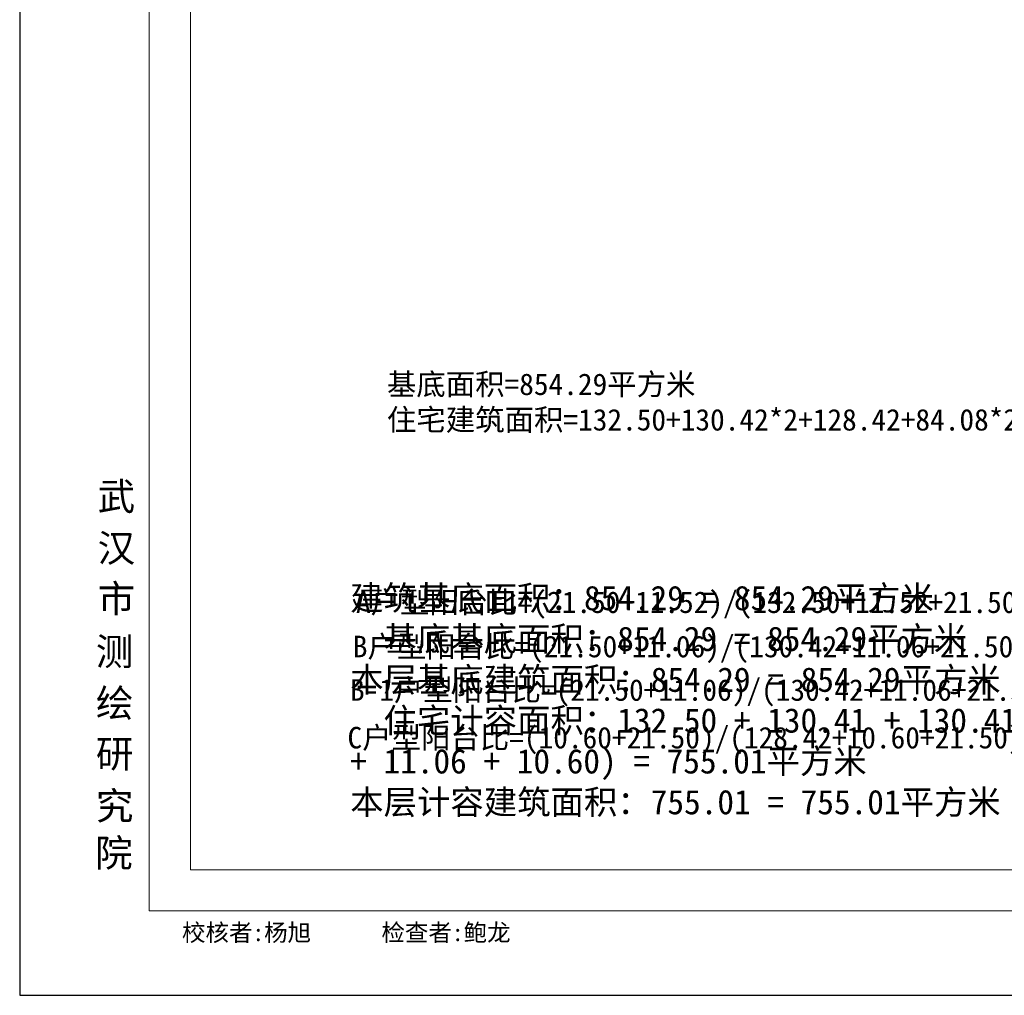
# Model space of a CAD drawing. Header units: millimetres. Extents: x 296296 to 297283, y 219875 to 220035.
# Tile 3 of 256: x 296537 to 296567, y 219974 to 220004. Entities that reach past the tile are written whole.
import ezdxf
from ezdxf.enums import TextEntityAlignment as Align

# ---------------------------------------------------------------- set-up
doc = ezdxf.new("R2010")
doc.units = ezdxf.units.MM
doc.linetypes.add('__DASH', pattern=[0.35, 0.25, -0.1])
doc.layers.add('$计算结果', color=7, linetype='Continuous')
for name, color, linetype, lineweight in [('A21400', 255, 'Continuous', 9), ('图廓', 255, 'Continuous', 9), ('面校计算', 7, '__DASH', 0)]:
    doc.layers.add(name, color=color, linetype=linetype, lineweight=lineweight)
doc.layers.add('打印图框', color=252, linetype='Continuous', plot=False)
doc.styles.add('dw', font='simhei.ttf')
doc.styles.add('style1', font='simhei.ttf', dxfattribs={"width": 0.75})
doc.styles.add('黑体', font='simhei.ttf', dxfattribs={"width": 0.7})

msp = doc.modelspace()

# ---------------------------------------------------------------- linework, layer by layer
at = {"layer": 'A21400', "color": 7}
for p, q in [((296540.707, 219976.225), (296540.707, 220031.158)), ((296541.99, 219977.507), (296541.99, 220029.875)), ((296614.664, 219977.507), (296541.99, 219977.507)), ((296615.946, 219976.225), (296540.707, 219976.225))]:
    msp.add_line(p, q, dxfattribs=at)
at = {"layer": '打印图框', "color": 6, "ltscale": 0.5}
msp.add_lwpolyline([(296536.686, 219973.608), (296618.752, 219973.608), (296618.752, 220034.398), (296536.686, 220034.398)], close=True, dxfattribs=at)

# ---------------------------------------------------------------- texts
at = {"layer": '$计算结果', "insert": (296546.944, 219982.726), "char_height": 0.759873, "width": 61.54974, "attachment_point": 4, "style": 'dw'}
msp.add_mtext('建筑基底面积：854.29 = 854.29平方米\\P  基底基底面积：854.29 = 854.29平方米\\P本层基底建筑面积：854.29 = 854.29平方米\\P  住宅计容面积：132.50 + 130.41 + 130.41 + 128.41 + 84.08 + 84.08 + 0.5*(21.50 + 21.50 + 21.50 + 21.50 + 11.52 + 11.06 + 11.06 + 10.60) = 755.01平方米\\P本层计容建筑面积：755.01 = 755.01平方米', dxfattribs=at)
at = {"layer": '图廓', "color": 7, "linetype": 'Continuous', "style": 'style1', "width": 1}
for s, p in [('武', (296539.104, 219988.663)), ('汉', (296539.104, 219987.061)), ('市', (296539.104, 219985.489)), ('测', (296539.05, 219983.85)), ('绘', (296539.05, 219982.248)), ('研', (296539.05, 219980.676)), ('究', (296539.05, 219979.059)), ('院', (296539.024, 219977.597))]:
    msp.add_text(s, height=0.855, dxfattribs=at).set_placement(p)
at = {"layer": '图廓', "color": 7, "style": 'style1', "width": 1}
msp.add_text(' 校核者:杨旭      检查者:鲍龙', height=0.53437, dxfattribs=at).set_placement((296541.36, 219975.289))
at = {"layer": '面校计算', "color": 7, "ltscale": 0.5, "style": '黑体'}
for s, p in [('基底面积=854.29平方米', (296548.084, 219992.572)), ('住宅建筑面积=132.50+130.42*2+128.42+84.08*2+(11.52+11.06*2+10.60+21.50*4)/2=755.04平方米', (296548.084, 219991.47)), ('A户型阳台比=(21.50+11.52)/(132.50+11.52+21.50)=19.95%%%', (296547.124, 219985.807)), ('B户型阳台比=(21.50+11.06)/(130.42+11.06+21.50)=19.98%%%', (296547.026, 219984.432)), ('B-1户型阳台比=(21.50+11.06)/(130.42+11.06+21.50)=19.98%%%', (296546.937, 219983.083)), ('C户型阳台比=(10.60+21.50)/(128.42+10.60+21.50)=20.00%%%', (296546.861, 219981.604))]:
    msp.add_text(s, height=0.66924, dxfattribs=at).set_placement(p, align=Align.MIDDLE_LEFT)

doc.saveas('drawing.dxf')
